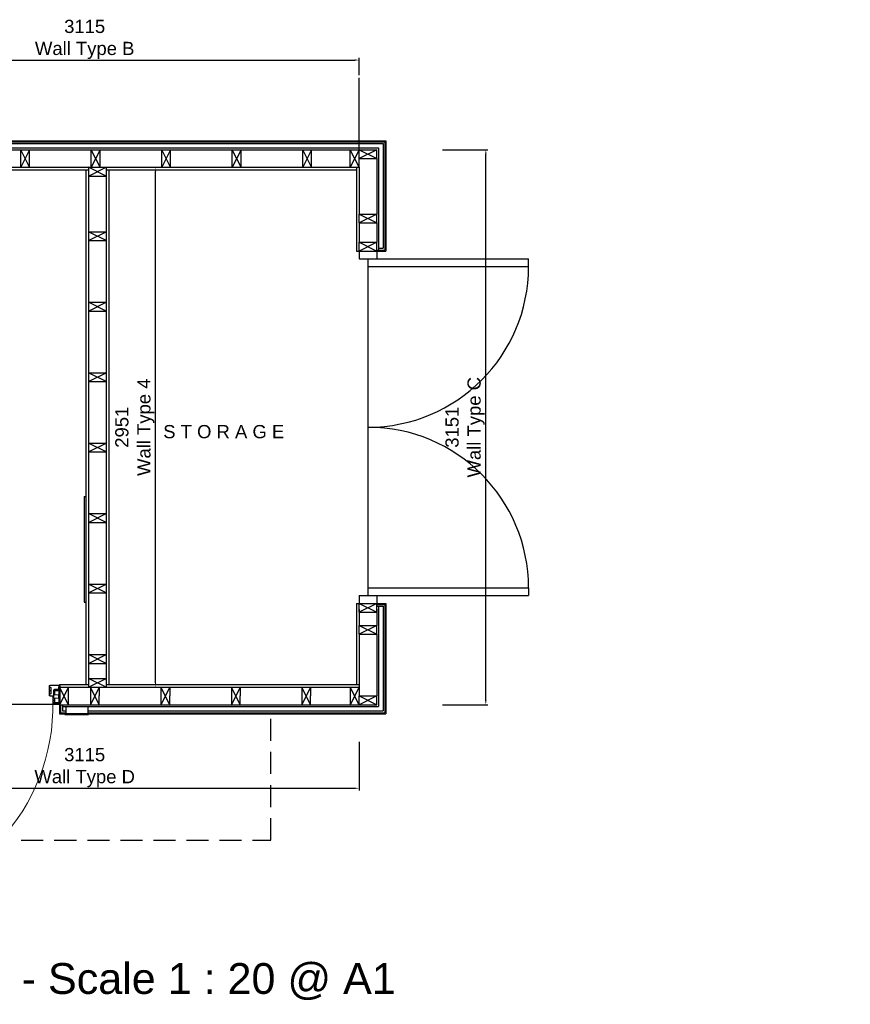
# Model space of a CAD drawing. Extents: x 333785 to 385459, y -97479 to 8502.
# Tile 6 of 89: x 343837 to 348551, y -77330 to -71740. Entities that reach past the tile are written whole.
import ezdxf

# ---------------------------------------------------------------- set-up
doc = ezdxf.new("R2010")
doc.units = 0
doc.header["$LTSCALE"] = 10
doc.linetypes.add('DASHED', pattern=[0.75, 0.5, -0.25])
doc.layers.get('0').update_dxf_attribs({"color": 1, "linetype": 'CONTINUOUS'})
doc.layers.get('DEFPOINTS').update_dxf_attribs({"linetype": 'CONTINUOUS'})
doc.layers.add('A000T600', color=6, linetype='CONTINUOUS')
doc.styles.add('ARIAL', font='arial.ttf', dxfattribs={"height": 75})
doc.styles.add('SWISS', font='swissel.ttf', dxfattribs={"height": 10})
doc.dimstyles.new('AEC-A', dxfattribs={"dimscale": 50, "dimtxt": 28, "dimasz": 2.5, "dimexe": 1.25, "dimexo": 0.625, "dimtad": 1, "dimdec": 1, "dimdsep": 46, "dimtxsty": 'ARIAL', "dimcen": 2.5, "dimadec": 0, "dimazin": 0, "dimtfac": 1, "dimtdec": 0, "dimtmove": 2, "dimatfit": 3, "dimfxl": 1, "dimtolj": 1, "dimtzin": 0, "dimarcsym": 0})

# ---------------------------------------------------------------- blocks, each defined once
blk = doc.blocks.new('*D700')
at = {"layer": 'A000T600', "color": 6, "linetype": 'Continuous', "lineweight": -2, "transparency": 16777216}
for p, q in [((339438.4, -72055.8), (339438.4, -71957)), ((339462.8, -71969.3), (342623.9, -71969.3)), ((342648.4, -72055.8), (342648.4, -71957))]:
    blk.add_line(p, q, dxfattribs=at)
at = {"layer": 'A000T600', "color": 6, "transparency": 16777216}
for points in [[(339462.8, -71965.2), (339462.8, -71973.3), (339438.4, -71969.3)], [(342623.9, -71965.2), (342623.9, -71973.3), (342648.4, -71969.3)]]:
    blk.add_solid(points, dxfattribs=at)
at = {"layer": 'DEFPOINTS', "color": 0, "transparency": 16777216}
for p in [(342648.4, -71969.3), (339438.4, -72061.9), (342648.4, -72061.9)]:
    blk.add_point(p, dxfattribs=at)
at = {"layer": 'A000T600', "color": 7, "transparency": 16777216, "insert": (341043.4, -71852), "char_height": 75, "width": 14516.569, "attachment_point": 5, "style": 'ARIAL'}
blk.add_mtext('\\A1;3210\\PWall Type A', dxfattribs=at)
blk = doc.blocks.new('*D701')
at = {"layer": 'A000T600', "color": 6, "linetype": 'Continuous', "lineweight": -2, "transparency": 16777216}
for p, q in [((342648.4, -72055.8), (342648.4, -71957)), ((342672.8, -71969.3), (345738.9, -71969.3)), ((345763.4, -72055.8), (345763.4, -71957))]:
    blk.add_line(p, q, dxfattribs=at)
at = {"layer": 'A000T600', "color": 6, "transparency": 16777216}
for points in [[(342672.8, -71965.2), (342672.8, -71973.3), (342648.4, -71969.3)], [(345738.9, -71965.2), (345738.9, -71973.3), (345763.4, -71969.3)]]:
    blk.add_solid(points, dxfattribs=at)
at = {"layer": 'DEFPOINTS', "color": 0, "transparency": 16777216}
for p in [(345763.4, -71969.3), (342648.4, -72061.9), (345763.4, -72061.9)]:
    blk.add_point(p, dxfattribs=at)
at = {"layer": 'A000T600', "color": 7, "transparency": 16777216, "insert": (344205.9, -71852), "char_height": 75, "width": 14516.569, "attachment_point": 5, "style": 'ARIAL'}
blk.add_mtext('\\A1;3115\\PWall Type B', dxfattribs=at)
blk = doc.blocks.new('*D702')
at = {"layer": 'A000T600', "color": 6, "linetype": 'Continuous', "lineweight": -2, "transparency": 16777216}
for p, q in [((346237.6, -72478.2), (346494.8, -72478.2)), ((346482.6, -75604.7), (346482.6, -72502.6)), ((346237.6, -75629.2), (346494.8, -75629.2))]:
    blk.add_line(p, q, dxfattribs=at)
at = {"layer": 'A000T600', "color": 6, "transparency": 16777216}
for points in [[(346478.5, -72502.6), (346486.7, -72502.6), (346482.6, -72478.2)], [(346478.5, -75604.7), (346486.7, -75604.7), (346482.6, -75629.2)]]:
    blk.add_solid(points, dxfattribs=at)
at = {"layer": 'DEFPOINTS', "color": 0, "transparency": 16777216}
for p in [(346231.5, -72478.2), (346482.6, -72478.2), (346231.5, -75629.2)]:
    blk.add_point(p, dxfattribs=at)
at = {"layer": 'A000T600', "color": 7, "transparency": 16777216, "insert": (346364.7, -74053.7), "char_height": 75, "attachment_point": 5, "rotation": 90, "style": 'ARIAL'}
blk.add_mtext('\\A1;3151\\PWall Type C', dxfattribs=at)
blk = doc.blocks.new('*D703')
at = {"layer": 'A000T600', "color": 6, "linetype": 'Continuous', "lineweight": -2, "transparency": 16777216}
for p, q in [((342648.4, -75840.5), (342648.4, -76115.5)), ((345763.4, -75840.5), (345763.4, -76115.5)), ((342672.8, -76103.3), (345738.9, -76103.3))]:
    blk.add_line(p, q, dxfattribs=at)
at = {"layer": 'A000T600', "color": 6, "transparency": 16777216}
for points in [[(342672.8, -76099.2), (342672.8, -76107.3), (342648.4, -76103.3)], [(345738.9, -76099.2), (345738.9, -76107.3), (345763.4, -76103.3)]]:
    blk.add_solid(points, dxfattribs=at)
at = {"layer": 'DEFPOINTS', "color": 0, "transparency": 16777216}
for p in [(342648.4, -75834.4), (345763.4, -75834.4), (345763.4, -76103.3)]:
    blk.add_point(p, dxfattribs=at)
at = {"layer": 'A000T600', "color": 7, "transparency": 16777216, "insert": (344205.9, -75986), "char_height": 75, "attachment_point": 5, "style": 'ARIAL'}
blk.add_mtext('\\A1;3115\\PWall Type D', dxfattribs=at)
blk = doc.blocks.new('*D709')
at = {"layer": 'A000T600', "color": 6, "linetype": 'Continuous', "lineweight": -2, "transparency": 16777216}
for p, q in [((344538.4, -72578.2), (344620.2, -72578.2)), ((344608, -75504.7), (344608, -72602.6)), ((344538.4, -75529.2), (344620.2, -75529.2))]:
    blk.add_line(p, q, dxfattribs=at)
at = {"layer": 'A000T600', "color": 6, "transparency": 16777216}
for points in [[(344603.9, -72602.6), (344612.1, -72602.6), (344608, -72578.2)], [(344603.9, -75504.7), (344612.1, -75504.7), (344608, -75529.2)]]:
    blk.add_solid(points, dxfattribs=at)
at = {"layer": 'DEFPOINTS', "color": 0, "transparency": 16777216}
for p in [(344532.3, -72578.2), (344608, -72578.2), (344532.3, -75529.2)]:
    blk.add_point(p, dxfattribs=at)
at = {"layer": 'A000T600', "color": 7, "transparency": 16777216, "insert": (344490.7, -74053.7), "char_height": 75, "attachment_point": 5, "rotation": 90, "style": 'ARIAL'}
blk.add_mtext('\\A1;2951\\PWall Type 4', dxfattribs=at)

msp = doc.modelspace()

# ---------------------------------------------------------------- linework, layer by layer
at = {"color": 1, "linetype": 'Continuous', "lineweight": 15}
for p, q in [((344005.3, -75522.1), (344005.3, -75528.2)), ((344005.3, -75576.3), (344005.3, -75522.1)), ((344007.3, -75576.3), (344007.3, -75522.1)), ((344015.3, -75532.1), (344007.3, -75532.1)), ((344007.3, -75566.3), (344015.3, -75566.3)), ((344009.2, -75518.2), (344060.4, -75518.2)), ((344009.2, -75520.2), (344060.4, -75520.2)), ((344015.3, -75566.3), (344015.3, -75532.1)), ((344028.8, -75592.1), (344028.8, -75546.9)), ((344031.8, -75592.1), (344031.8, -75546.9)), ((344034.6, -75551), (344036.1, -75549.5)), ((344034.6, -75551), (344034.6, -75572)), ((344035.1, -75540.6), (344058.8, -75540.6)), ((344035.1, -75543.6), (344058.8, -75543.6)), ((344036.1, -75549.5), (344058.8, -75549.5)), ((344036.1, -75549.5), (344036.1, -75573.5)), ((344057.3, -75526.9), (344057.3, -75540.6)), ((344058.8, -75526.9), (344057.3, -75526.9)), ((344057.3, -75543.6), (344057.3, -75549.5)), ((344058.8, -75521.5), (344061.8, -75521.5)), ((344058.8, -75521.5), (344058.8, -75524)), ((344058.8, -75524), (344058.8, -75621.8)), ((344058.8, -75524), (344061.8, -75524)), ((344061.8, -75521.5), (344061.8, -75524)), ((344061.8, -75524), (344061.8, -75621.8)), ((344061.8, -75549.5), (344062.8, -75549.5)), ((344062.3, -75522.1), (344062.3, -75528.2)), ((344062.3, -75528.2), (344064.3, -75528.2)), ((344062.8, -75549.5), (344064.8, -75551.5)), ((344062.8, -75549.5), (344062.8, -75573.5)), ((344064.3, -75522.1), (344064.3, -75528.2)), ((344064.8, -75551.5), (344064.8, -75571.5)), ((344023.4, -75578.2), (344009.2, -75578.2)), ((344023.4, -75580.2), (344009.2, -75580.2)), ((344025.3, -75624.3), (344025.3, -75582.1)), ((344025.3, -75624.3), (344025.3, -75618.2)), ((344027.1, -75580.9), (344027.3, -75580.9)), ((344027.3, -75581.2), (344027.3, -75580.9)), ((344027.3, -75581.2), (344027.3, -75582.1)), ((344028.8, -75581.2), (344027.3, -75581.2)), ((344027.3, -75624.3), (344027.3, -75582.1)), ((344035.3, -75592.1), (344027.3, -75592.1)), ((344027.3, -75614.3), (344035.3, -75614.3)), ((344028.8, -75621.2), (344027.3, -75621.2)), ((344028.8, -75581.2), (344028.8, -75592.1)), ((344028.8, -75618.8), (344028.8, -75614.3)), ((344028.8, -75614.3), (344028.8, -75621.2)), ((344028.8, -75626.1), (344028.8, -75621.2)), ((344029, -75626.1), (344029, -75620.4)), ((344031.8, -75618.8), (344031.8, -75614.3)), ((344036.1, -75573.5), (344034.6, -75572)), ((344034.6, -75614.3), (344034.6, -75614.7)), ((344036.1, -75616.2), (344034.6, -75614.7)), ((344061.8, -75622.1), (344035.1, -75622.1)), ((344061.8, -75625.1), (344035.1, -75625.1)), ((344035.3, -75614.3), (344035.3, -75592.1)), ((344035.3, -75593), (344036.1, -75592.2)), ((344058.8, -75573.5), (344036.1, -75573.5)), ((344036.1, -75592.2), (344058.8, -75592.2)), ((344036.1, -75592.2), (344036.1, -75614.9)), ((344036.1, -75614.9), (344036.1, -75616.2)), ((344058.8, -75616.2), (344036.1, -75616.2)), ((344057.3, -75573.5), (344057.3, -75592.2)), ((344058.8, -75621.8), (344061.8, -75621.8)), ((344058.8, -75621.8), (344058.8, -75622.1)), ((344062.8, -75573.5), (344061.8, -75573.5)), ((344061.8, -75592.2), (344062.8, -75592.2)), ((344062.8, -75616.2), (344061.8, -75616.2)), ((344061.8, -75621.8), (344061.8, -75622.1)), ((344061.8, -75625.1), (344061.8, -75622.1)), ((344064.3, -75618.2), (344062.3, -75618.2)), ((344062.3, -75618.2), (344062.3, -75624.3)), ((344064.8, -75571.5), (344062.8, -75573.5)), ((344062.8, -75592.2), (344064.8, -75594.2)), ((344062.8, -75592.2), (344062.8, -75614.9)), ((344064.8, -75614.2), (344062.8, -75616.2)), ((344062.8, -75614.9), (344062.8, -75616.2)), ((344064.3, -75618.2), (344064.3, -75624.3)), ((344064.8, -75594.2), (344064.8, -75613.1)), ((344064.8, -75613.1), (344064.8, -75614.2)), ((344025.8, -75627.4), (344025.3, -75627.4)), ((344025.8, -75627.5), (344025.8, -75626.2)), ((344028.8, -75628.8), (344028.8, -75628.1)), ((344029, -75628.8), (344029, -75628.2)), ((344060.4, -75626.2), (344029.2, -75626.2)), ((344060.4, -75628.2), (344029.2, -75628.2))]:
    msp.add_line(p, q, dxfattribs=at)
for centre in [(344010.1, -75549.2), (344030.1, -75603.2)]:
    msp.add_circle(centre, 1.25, dxfattribs=at)
for centre, radius, start, end in [((344009.2, -75522.1), 3.9, 90, 180), ((344009.2, -75522.1), 1.9, 90, 180), ((344035.1, -75546.9), 6.3, 90, 180), ((344035.1, -75546.9), 3.3, 90, 180), ((344060.4, -75522.1), 3.9, 0, 90), ((344060.4, -75522.1), 1.9, 0, 90), ((342904.1, -75634.6), 1121.5, 272.7317, 1.3514), ((344009.2, -75576.3), 3.9, 180, 270), ((344009.2, -75576.3), 1.9, 180, 270), ((344023.4, -75582.1), 3.9, 0, 90), ((344023.4, -75582.1), 1.9, 0, 90), ((344029.2, -75624.3), 3.9, 180, 270), ((344029.2, -75624.3), 1.9, 180, 270), ((344035.1, -75618.8), 6.3, 180, 270), ((344035.1, -75618.8), 3.3, 180, 270), ((344060.4, -75624.3), 1.9, 270, 0), ((344060.4, -75624.3), 3.9, 270, 0)]:
    msp.add_arc(centre, radius, start, end, dxfattribs=at)
at = {"layer": 'A000T600', "color": 3}
msp.add_line((345763.4, -72578.2), (345763.4, -72069.7), dxfattribs=at)
at = {"layer": 'A000T600', "color": 7}
for p, q in [((342928.4, -72427.2), (345915.4, -72427.2)), ((345915.4, -72427.2), (345915.4, -73053.7)), ((342928.4, -72443.2), (345899.4, -72443.2)), ((342928.4, -72468.2), (345874.4, -72468.2)), ((343843.4, -72578.2), (343843.4, -72478.2)), ((343843.4, -72478.2), (343893.4, -72478.2)), ((343893.4, -72578.2), (343893.4, -72478.2)), ((344243.4, -72578.2), (344243.4, -72478.2)), ((344243.4, -72478.2), (344293.4, -72478.2)), ((344293.4, -72578.2), (344293.4, -72478.2)), ((344643.4, -72578.2), (344643.4, -72478.2)), ((344643.4, -72478.2), (344693.4, -72478.2)), ((344693.4, -72578.2), (344693.4, -72478.2)), ((345043.4, -72578.2), (345043.4, -72478.2)), ((345043.4, -72478.2), (345093.4, -72478.2)), ((345093.4, -72578.2), (345093.4, -72478.2)), ((345443.4, -72578.2), (345443.4, -72478.2)), ((345443.4, -72478.2), (345493.4, -72478.2)), ((345493.4, -72578.2), (345493.4, -72478.2)), ((345713.4, -72578.2), (345713.4, -72478.2)), ((345713.4, -72478.2), (345763.4, -72478.2)), ((345763.4, -72578.2), (345763.4, -72478.2)), ((345763.4, -72478.2), (345863.4, -72478.2)), ((345863.4, -72528.2), (345863.4, -72478.2)), ((345874.4, -72468.2), (345874.4, -73047.7)), ((345899.4, -72443.2), (345899.4, -73037.7)), ((345763.4, -72528.2), (345863.4, -72528.2)), ((342928.4, -72593.2), (344228.4, -72593.2)), ((343843.4, -72578.2), (343893.4, -72578.2)), ((344213.4, -72593.2), (344213.4, -75514.2)), ((344228.4, -72578.2), (344228.4, -72628.2)), ((344243.4, -72578.2), (344293.4, -72578.2)), ((344328.4, -72578.2), (344328.4, -72628.2)), ((344328.4, -72593.2), (345748.4, -72593.2)), ((344343.4, -72593.2), (344343.4, -75514.2)), ((344643.4, -72578.2), (344693.4, -72578.2)), ((345043.4, -72578.2), (345093.4, -72578.2)), ((345443.4, -72578.2), (345493.4, -72578.2)), ((345713.4, -72578.2), (345763.4, -72578.2)), ((345748.4, -72578.2), (345748.4, -73053.7)), ((344228.4, -72628.2), (344328.4, -72628.2)), ((345763.4, -72844.2), (345863.4, -72844.2)), ((345763.4, -72894.2), (345763.4, -72844.2)), ((345863.4, -72894.2), (345863.4, -72844.2)), ((345763.4, -72894.2), (345863.4, -72894.2)), ((344228.4, -72944.2), (344328.4, -72944.2)), ((344228.4, -72944.2), (344228.4, -72994.2)), ((344228.4, -72994.2), (344328.4, -72994.2)), ((344328.4, -72944.2), (344328.4, -72994.2)), ((345748.4, -73053.7), (345763.4, -73053.7)), ((345763.4, -73003.7), (345863.4, -73003.7)), ((345763.4, -73053.7), (345763.4, -73003.7)), ((345763.4, -73053.7), (345863.4, -73053.7)), ((345863.4, -73053.7), (345863.4, -73003.7)), ((345863.4, -73053.7), (345915.4, -73053.7)), ((345874.4, -73037.7), (345899.4, -73037.7)), ((344228.4, -73344.2), (344328.4, -73344.2)), ((344228.4, -73344.2), (344228.4, -73394.2)), ((344328.4, -73344.2), (344328.4, -73394.2)), ((344228.4, -73394.2), (344328.4, -73394.2)), ((344228.4, -73744.2), (344328.4, -73744.2)), ((344228.4, -73744.2), (344228.4, -73794.2)), ((344328.4, -73744.2), (344328.4, -73794.2)), ((344228.4, -73794.2), (344328.4, -73794.2)), ((344228.4, -74144.2), (344328.4, -74144.2)), ((344228.4, -74144.2), (344228.4, -74194.2)), ((344328.4, -74144.2), (344328.4, -74194.2)), ((344228.4, -74194.2), (344328.4, -74194.2)), ((344228.4, -74544.2), (344328.4, -74544.2)), ((344228.4, -74544.2), (344228.4, -74594.2)), ((344328.4, -74544.2), (344328.4, -74594.2)), ((344228.4, -74594.2), (344328.4, -74594.2)), ((344228.4, -74944.2), (344328.4, -74944.2)), ((344228.4, -74944.2), (344228.4, -74994.2)), ((344328.4, -74944.2), (344328.4, -74994.2)), ((344228.4, -74994.2), (344328.4, -74994.2)), ((345748.4, -75053.7), (345748.4, -75514.2)), ((345748.4, -75053.7), (345763.4, -75053.7)), ((345763.4, -75053.7), (345863.4, -75053.7)), ((345763.4, -75103.7), (345763.4, -75053.7)), ((345863.4, -75053.7), (345915.4, -75053.7)), ((345863.4, -75103.7), (345863.4, -75053.7)), ((345915.4, -75053.7), (345915.4, -75680.2)), ((345763.4, -75103.7), (345863.4, -75103.7)), ((345863.4, -75069.7), (345899.4, -75069.7)), ((345874.4, -75069.7), (345874.4, -75639.2)), ((345899.4, -75069.7), (345899.4, -75664.2)), ((345763.4, -75179.2), (345863.4, -75179.2)), ((345763.4, -75229.2), (345763.4, -75179.2)), ((345763.4, -75229.2), (345863.4, -75229.2)), ((345863.4, -75229.2), (345863.4, -75179.2)), ((344228.4, -75344.2), (344328.4, -75344.2)), ((344228.4, -75344.2), (344228.4, -75394.2)), ((344328.4, -75344.2), (344328.4, -75394.2)), ((344228.4, -75394.2), (344328.4, -75394.2)), ((344063.4, -75514.2), (344228.4, -75514.2)), ((344063.4, -75514.2), (344063.4, -75529.2)), ((344228.4, -75479.2), (344328.4, -75479.2)), ((344228.4, -75479.2), (344228.4, -75529.2)), ((344328.4, -75479.2), (344328.4, -75529.2)), ((344328.4, -75514.2), (345763.4, -75514.2)), ((344063.4, -75529.2), (344063.4, -75618.2)), ((344063.4, -75529.2), (344113.4, -75529.2)), ((344113.4, -75629.2), (344113.4, -75529.2)), ((344228.4, -75529.2), (344238.4, -75529.2)), ((344238.4, -75529.2), (344238.4, -75629.2)), ((344238.4, -75529.2), (344288.4, -75529.2)), ((344238.4, -75529.2), (344288.4, -75529.2)), ((344288.4, -75529.2), (344328.4, -75529.2)), ((344288.4, -75529.2), (344288.4, -75579.2)), ((344638.4, -75529.2), (344638.4, -75629.2)), ((344638.4, -75529.2), (344688.4, -75529.2)), ((344688.4, -75529.2), (344688.4, -75579.2)), ((345038.4, -75529.2), (345038.4, -75629.2)), ((345038.4, -75529.2), (345088.4, -75529.2)), ((345088.4, -75529.2), (345088.4, -75579.2)), ((345438.4, -75529.2), (345438.4, -75629.2)), ((345438.4, -75529.2), (345488.4, -75529.2)), ((345488.4, -75529.2), (345488.4, -75579.2)), ((345713.4, -75529.2), (345713.4, -75629.2)), ((345713.4, -75529.2), (345763.4, -75529.2)), ((345763.4, -75529.2), (345763.4, -75579.2)), ((344288.4, -75629.2), (344288.4, -75579.2)), ((344688.4, -75629.2), (344688.4, -75579.2)), ((345088.4, -75629.2), (345088.4, -75579.2)), ((345488.4, -75629.2), (345488.4, -75579.2)), ((345763.4, -75579.2), (345863.4, -75579.2)), ((345763.4, -75629.2), (345763.4, -75579.2)), ((345863.4, -75629.2), (345863.4, -75579.2)), ((344063.4, -75629.2), (344063.4, -75680.2)), ((344063.4, -75629.2), (344113.4, -75629.2)), ((344063.4, -75680.2), (344093.1, -75680.2)), ((344079.4, -75629.2), (344079.4, -75664.2)), ((344079.4, -75639.2), (344098.1, -75639.2)), ((344079.4, -75664.2), (344098.1, -75664.2)), ((344093.1, -75680.2), (344093.1, -75685.2)), ((344228.1, -75680.2), (344093.1, -75680.2)), ((344098.1, -75639.2), (344098.1, -75680.2)), ((344098.1, -75639.2), (344223.1, -75639.2)), ((344223.1, -75639.2), (345874.4, -75639.2)), ((344223.1, -75639.2), (344223.1, -75680.2)), ((344223.1, -75664.2), (345899.4, -75664.2)), ((344228.1, -75680.2), (345915.4, -75680.2)), ((344228.1, -75680.2), (344228.1, -75685.2)), ((344238.4, -75629.2), (344288.4, -75629.2)), ((344638.4, -75629.2), (344688.4, -75629.2)), ((345038.4, -75629.2), (345088.4, -75629.2)), ((345438.4, -75629.2), (345488.4, -75629.2)), ((345713.4, -75629.2), (345763.4, -75629.2)), ((345763.4, -75629.2), (345863.4, -75629.2)), ((344093.1, -75685.2), (344228.1, -75685.2))]:
    msp.add_line(p, q, dxfattribs=at)
at = {"layer": 'A000T600', "color": 1}
for p, q in [((342928.4, -72433.2), (345909.4, -72433.2)), ((345909.4, -72433.2), (345909.4, -73047.7)), ((343493.4, -72478.2), (343843.4, -72478.2)), ((343893.4, -72478.2), (344243.4, -72478.2)), ((344293.4, -72478.2), (344643.4, -72478.2)), ((344693.4, -72478.2), (345043.4, -72478.2)), ((345093.4, -72478.2), (345443.4, -72478.2)), ((345493.4, -72478.2), (345838.4, -72478.2)), ((345863.4, -72528.2), (345863.4, -72844.2)), ((343493.4, -72578.2), (343843.4, -72578.2)), ((343893.4, -72578.2), (344243.4, -72578.2)), ((344293.4, -72578.2), (344643.4, -72578.2)), ((344693.4, -72578.2), (345043.4, -72578.2)), ((345093.4, -72578.2), (345443.4, -72578.2)), ((345493.4, -72578.2), (345713.4, -72578.2)), ((345763.4, -72578.2), (345763.4, -72844.2)), ((344228.4, -72628.2), (344228.4, -72944.2)), ((344328.4, -72628.2), (344328.4, -72944.2)), ((345763.4, -72894.2), (345763.4, -73003.7)), ((345863.4, -72894.2), (345863.4, -73003.7)), ((344228.4, -72994.2), (344228.4, -73344.2)), ((344328.4, -72994.2), (344328.4, -73344.2)), ((345763.4, -73053.7), (345763.4, -73097.7)), ((345863.4, -73047.7), (345909.4, -73047.7)), ((345863.4, -73053.7), (345863.4, -73097.7)), ((345763.4, -73097.7), (346725.4, -73097.7)), ((345813.4, -73097.7), (345813.4, -75009.7)), ((346725.4, -73141.7), (346725.4, -73097.7)), ((345813.4, -73141.7), (346725.4, -73141.7)), ((344228.4, -73394.2), (344228.4, -73744.2)), ((344328.4, -73394.2), (344328.4, -73744.2)), ((344228.4, -73794.2), (344228.4, -74144.2)), ((344328.4, -73794.2), (344328.4, -74144.2)), ((344228.4, -74194.2), (344228.4, -74544.2)), ((344328.4, -74194.2), (344328.4, -74544.2)), ((344203.4, -74446.4), (344203.4, -75046.4)), ((344203.4, -74446.4), (344213.4, -74446.4)), ((344228.4, -74594.2), (344228.4, -74944.2)), ((344328.4, -74594.2), (344328.4, -74944.2)), ((344228.4, -74994.2), (344228.4, -75344.2)), ((344328.4, -74994.2), (344328.4, -75344.2)), ((345763.4, -75009.7), (346725.4, -75009.7)), ((345763.4, -75009.7), (345763.4, -75053.7)), ((345813.4, -74965.7), (346725.4, -74965.7)), ((345863.4, -75009.7), (345863.4, -75053.7)), ((346725.4, -74965.7), (346725.4, -75009.7)), ((344203.4, -75046.4), (344213.4, -75046.4)), ((345863.4, -75059.7), (345909.4, -75059.7)), ((345909.4, -75059.7), (345909.4, -75674.2)), ((345763.4, -75086.7), (345763.4, -75179.2)), ((345863.4, -75086.7), (345863.4, -75179.2)), ((345763.4, -75229.2), (345763.4, -75529.2)), ((345863.4, -75229.2), (345863.4, -75579.2)), ((344228.4, -75394.2), (344228.4, -75479.2)), ((344328.4, -75394.2), (344328.4, -75479.2)), ((344064.3, -75518.2), (344064.3, -75608.2)), ((344113.4, -75529.2), (344228.4, -75529.2)), ((344288.4, -75529.2), (344328.4, -75529.2)), ((344328.4, -75529.2), (344638.4, -75529.2)), ((344688.4, -75529.2), (345038.4, -75529.2)), ((345088.4, -75529.2), (345438.4, -75529.2)), ((345488.4, -75529.2), (345713.4, -75529.2)), ((344025.8, -75628.1), (342903, -75628.1)), ((344069.4, -75629.2), (344069.4, -75674.2)), ((344069.4, -75674.2), (344098.1, -75674.2)), ((344113.4, -75629.2), (344238.4, -75629.2)), ((344223.1, -75674.2), (345909.4, -75674.2)), ((344288.4, -75629.2), (344638.4, -75629.2)), ((344688.4, -75629.2), (345038.4, -75629.2)), ((345088.4, -75629.2), (345438.4, -75629.2)), ((345488.4, -75629.2), (345838.4, -75629.2))]:
    msp.add_line(p, q, dxfattribs=at)
at = {"layer": 'A000T600', "color": 6}
for p, q in [((343893.4, -72478.2), (343843.4, -72578.2)), ((343893.4, -72578.2), (343843.4, -72478.2)), ((344293.4, -72478.2), (344243.4, -72578.2)), ((344293.4, -72578.2), (344243.4, -72478.2)), ((344693.4, -72478.2), (344643.4, -72578.2)), ((344693.4, -72578.2), (344643.4, -72478.2)), ((345093.4, -72478.2), (345043.4, -72578.2)), ((345093.4, -72578.2), (345043.4, -72478.2)), ((345493.4, -72478.2), (345443.4, -72578.2)), ((345493.4, -72578.2), (345443.4, -72478.2)), ((345763.4, -72478.2), (345713.4, -72578.2)), ((345763.4, -72578.2), (345713.4, -72478.2)), ((345863.4, -72478.2), (345763.4, -72528.2)), ((345763.4, -72478.2), (345863.4, -72528.2)), ((344228.4, -72628.2), (344328.4, -72578.2)), ((344328.4, -72628.2), (344228.4, -72578.2)), ((345863.4, -72844.2), (345763.4, -72894.2)), ((345763.4, -72844.2), (345863.4, -72894.2)), ((344228.4, -72994.2), (344328.4, -72944.2)), ((344328.4, -72994.2), (344228.4, -72944.2)), ((345863.4, -73003.7), (345763.4, -73053.7)), ((345763.4, -73003.7), (345863.4, -73053.7)), ((344228.4, -73394.2), (344328.4, -73344.2)), ((344328.4, -73394.2), (344228.4, -73344.2)), ((344228.4, -73794.2), (344328.4, -73744.2)), ((344328.4, -73794.2), (344228.4, -73744.2)), ((344228.4, -74194.2), (344328.4, -74144.2)), ((344328.4, -74194.2), (344228.4, -74144.2)), ((344228.4, -74594.2), (344328.4, -74544.2)), ((344328.4, -74594.2), (344228.4, -74544.2)), ((344228.4, -74994.2), (344328.4, -74944.2)), ((344328.4, -74994.2), (344228.4, -74944.2)), ((345863.4, -75053.7), (345763.4, -75103.7)), ((345763.4, -75053.7), (345863.4, -75103.7)), ((345863.4, -75179.2), (345763.4, -75229.2)), ((345763.4, -75179.2), (345863.4, -75229.2)), ((344228.4, -75394.2), (344328.4, -75344.2)), ((344328.4, -75394.2), (344228.4, -75344.2)), ((344228.4, -75529.2), (344328.4, -75479.2)), ((344328.4, -75529.2), (344228.4, -75479.2)), ((344113.4, -75629.2), (344063.4, -75529.2)), ((344113.4, -75529.2), (344063.4, -75629.2)), ((344288.4, -75629.2), (344238.4, -75529.2)), ((344288.4, -75529.2), (344238.4, -75629.2)), ((344688.4, -75629.2), (344638.4, -75529.2)), ((344688.4, -75529.2), (344638.4, -75629.2)), ((345088.4, -75629.2), (345038.4, -75529.2)), ((345088.4, -75529.2), (345038.4, -75629.2)), ((345488.4, -75629.2), (345438.4, -75529.2)), ((345488.4, -75529.2), (345438.4, -75629.2)), ((345763.4, -75629.2), (345713.4, -75529.2)), ((345763.4, -75529.2), (345713.4, -75629.2)), ((345863.4, -75579.2), (345763.4, -75629.2)), ((345763.4, -75579.2), (345863.4, -75629.2))]:
    msp.add_line(p, q, dxfattribs=at)
at = {"layer": 'A000T600', "color": 8, "linetype": 'DASHED', "ltscale": 25}
for p, q in [((345263.4, -76397.2), (345263.4, -75680.2)), ((339721.2, -76397.2), (345263.4, -76397.2))]:
    msp.add_line(p, q, dxfattribs=at)
at = {"layer": 'A000T600', "color": 1}
for centre, start, end in [((345813.4, -73141.7), 270, 0), ((345813.4, -74965.7), 0, 90)]:
    msp.add_arc(centre, 912, start, end, dxfattribs=at)

# ---------------------------------------------------------------- texts
at = {"color": 7, "ltscale": 2.25, "insert": (342940.3, -77200.8), "char_height": 175, "attachment_point": 5, "style": 'SWISS'}
msp.add_mtext('\\A1;PROPOSED WALL LAYOUT PLAN - Scale 1 : 20 @ A1 ', dxfattribs=at)
at = {"layer": 'A000T600', "color": 7, "insert": (344651.7, -74041.1), "char_height": 75, "attachment_point": 1, "style": 'ARIAL'}
msp.add_mtext_dynamic_manual_height_columns('S T O R A G E', width=3040.567, gutter_width=375, heights=[0], dxfattribs=at)

# ---------------------------------------------------------------- dimensions: what is measured, and where the dimension line sits
at = {"layer": 'A000T600', "color": 3}
for base, p1, p2, text, picture, middle in [((342648.4, -71969.3), (339438.4, -72061.9), (342648.4, -72061.9), '<>\\PWall Type A', '*D700', (341043.4, -71852)), ((345763.4, -71969.3), (342648.4, -72061.9), (345763.4, -72061.9), '<>\\PWall Type B', '*D701', (344205.9, -71852)), ((345763.4, -76103.3), (342648.4, -75834.4), (345763.4, -75834.4), '<>\\PWall Type D', '*D703', (344205.9, -75986))]:
    dim = msp.add_linear_dim(base=base, p1=p1, p2=p2, text=text, dimstyle='AEC-A', override={"dimscale": 9.779315, "dimtxt": 200, "dimdec": 0, "dimclrd": 6, "dimclre": 6, "dimclrt": 7, "dimfxl": 1.25}, dxfattribs=at)
    dim.commit()
    dim.dimension.update_dxf_attribs({"geometry": picture, "text_midpoint": middle})
for base, p1, p2, text, picture, middle in [((346482.6, -72478.2), (346231.5, -75629.2), (346231.5, -72478.2), '<>\\PWall Type C', '*D702', (346364.7, -74053.7)), ((344608, -72578.2), (344532.3, -75529.2), (344532.3, -72578.2), '<>\\PWall Type 4', '*D709', (344490.7, -74053.7))]:
    dim = msp.add_linear_dim(base=base, p1=p1, p2=p2, angle=90, text=text, dimstyle='AEC-A', override={"dimscale": 9.779315, "dimtxt": 200, "dimdec": 0, "dimclrd": 6, "dimclre": 6, "dimclrt": 7, "dimfxl": 1.25}, dxfattribs=at)
    dim.commit()
    dim.dimension.update_dxf_attribs({"geometry": picture, "text_midpoint": middle})

doc.saveas('drawing.dxf')
